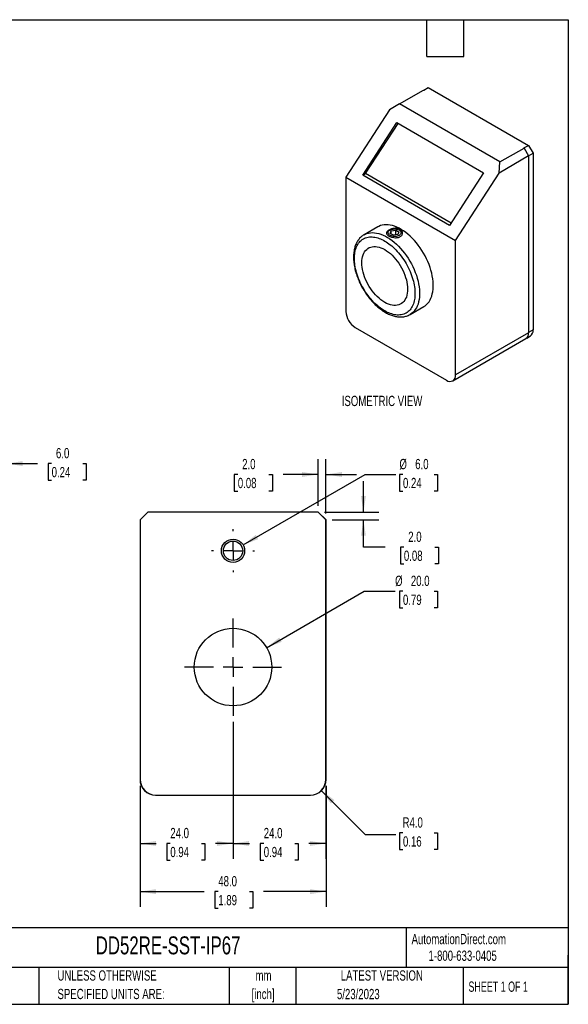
# Model space of a CAD drawing. Header units: millimetres. Extents: x 8 to 341, y 8 to 262.
# Tile 2 of 2: x 200 to 341, y 8 to 262. Entities that reach past the tile are written whole.
import ezdxf

# ---------------------------------------------------------------- set-up
doc = ezdxf.new("R2010")
doc.units = ezdxf.units.MM
doc.header["$LTSCALE"] = 1.25
doc.linetypes.add('CENTERX2', pattern=[20.32, 12.7, -2.54, 2.54, -2.54])
doc.layers.add('CENTER', color=40, linetype='CENTERX2')
doc.layers.add('DIMENSIONS', color=140, linetype='Continuous', lineweight=25)
doc.layers.add('TEXT', color=140, linetype='Continuous', lineweight=25)
doc.styles.add('SLDTEXTSTYLE0', font='TXT', dxfattribs={"width": 0.7})
doc.styles.add('SLDTEXTSTYLE1', font='TXT', dxfattribs={"width": 0.65})
doc.dimstyles.new('SLDDIMSTYLE0', dxfattribs={"dimtxt": 2.69751, "dimasz": 4.1275, "dimexe": 0, "dimexo": 0.0625, "dimgap": 0.674377, "dimtad": 0, "dimtih": 1, "dimtoh": 1, "dimrnd": 1e-09, "dimzin": 4, "dimdsep": 46, "dimtxsty": 'SLDTEXTSTYLE0', "dimsah": 1, "dimcen": 0.09, "dimadec": 0, "dimazin": 1, "dimtfac": 1, "dimtofl": 0, "dimtmove": 0, "dimatfit": 3, "dimfxl": 0, "dimfrac": 2, "dimtolj": 1, "dimtzin": 12, "dimarcsym": 0})
doc.dimstyles.new('SLDDIMSTYLE2', dxfattribs={"dimtxt": 2.69751, "dimasz": 4.1275, "dimexe": 0, "dimexo": 0.0625, "dimgap": 0.674377, "dimtad": 0, "dimtih": 1, "dimtoh": 1, "dimrnd": 1e-09, "dimzin": 4, "dimdsep": 46, "dimtxsty": 'SLDTEXTSTYLE0', "dimsah": 1, "dimcen": 0.09, "dimadec": 0, "dimazin": 1, "dimtfac": 1, "dimtmove": 0, "dimatfit": 0, "dimfxl": 0, "dimfrac": 2, "dimtolj": 1, "dimtzin": 12, "dimarcsym": 0})
doc.dimstyles.new('SLDDIMSTYLE4', dxfattribs={"dimtxt": 2.69751, "dimasz": 4.1275, "dimexe": 0, "dimexo": 0.0625, "dimgap": 0.674377, "dimtad": 0, "dimtih": 1, "dimtoh": 1, "dimrnd": 1e-09, "dimzin": 4, "dimdsep": 46, "dimtxsty": 'SLDTEXTSTYLE0', "dimsah": 1, "dimcen": 0, "dimadec": 0, "dimazin": 1, "dimtfac": 1, "dimtofl": 0, "dimtmove": 0, "dimatfit": 3, "dimfxl": 0, "dimfrac": 2, "dimtolj": 1, "dimtzin": 12, "dimarcsym": 0})
doc.dimstyles.new('SLDDIMSTYLE5', dxfattribs={"dimtxt": 2.69751, "dimasz": 4.1275, "dimexe": 0, "dimexo": 0.0625, "dimgap": 0.674377, "dimtad": 0, "dimtih": 1, "dimtoh": 1, "dimrnd": 1e-09, "dimzin": 4, "dimdsep": 46, "dimtxsty": 'SLDTEXTSTYLE0', "dimsah": 1, "dimcen": 0, "dimadec": 0, "dimazin": 1, "dimtfac": 1, "dimtofl": 0, "dimtmove": 0, "dimatfit": 3, "dimfxl": 0, "dimfrac": 2, "dimtolj": 1, "dimtzin": 12, "dimarcsym": 0})

# ---------------------------------------------------------------- blocks, each defined once
blk = doc.blocks.new('SW_NOTE_0')
at = {"layer": 'TEXT', "color": 0, "char_height": 2.646, "attachment_point": 2, "style": 'SLDTEXTSTYLE0'}
for s, insert in [('mm', (3.56, 3.41)), ('[inch]', (3.45, -1.37))]:
    blk.add_mtext(s, dxfattribs=dict(at, insert=insert))
blk = doc.blocks.new('SW_NOTE_0_1')
at = {"layer": 'TEXT', "color": 0, "char_height": 2.6458, "attachment_point": 1, "style": 'SLDTEXTSTYLE0'}
for s, insert in [('UNLESS OTHERWISE', (0, 3.41)), ('SPECIFIED UNITS ARE:', (0, -1.37))]:
    blk.add_mtext(s, dxfattribs=dict(at, insert=insert))
blk = doc.blocks.new('_D_9')
at = {"layer": 'DIMENSIONS'}
for p, q in [((190.42, 136.52), (190.42, 151.4)), ((196.42, 129.02), (196.42, 151.4)), ((190.42, 147.43), (182.49, 147.43)), ((196.42, 147.43), (204.34, 147.43)), ((208, 147.43), (207.09, 147.43)), ((207.09, 147.43), (207.09, 143.14)), ((216.01, 147.43), (216.92, 147.43)), ((216.92, 147.43), (216.92, 143.14)), ((207.09, 143.14), (208, 143.14)), ((216.92, 143.14), (216.01, 143.14))]:
    blk.add_line(p, q, dxfattribs=at)
for points in [[(190.42, 147.43), (186.3, 148.06), (186.3, 146.79)], [(196.42, 147.43), (200.55, 146.79), (200.55, 148.06)]]:
    blk.add_solid(points, dxfattribs=at)
at = {"layer": 'DIMENSIONS', "char_height": 2.646, "attachment_point": 1, "style": 'SLDTEXTSTYLE0'}
for s, insert in [('6.0', (209.12, 151.44)), ('0.24', (208, 146.55))]:
    blk.add_mtext(s, dxfattribs=dict(at, insert=insert))
blk = doc.blocks.new('_D_12')
at = {"layer": 'DIMENSIONS'}
for p, q in [((263.46, 99.93), (288.68, 114.49)), ((288.68, 114.49), (296.62, 114.49)), ((298.65, 114.49), (297.75, 114.49)), ((297.75, 114.49), (297.75, 110.2)), ((306.67, 114.49), (307.58, 114.49)), ((307.58, 114.49), (307.58, 110.2)), ((297.75, 110.2), (298.65, 110.2)), ((307.58, 110.2), (306.67, 110.2))]:
    blk.add_line(p, q, dxfattribs=at)
blk.add_solid([(263.46, 99.93), (267.36, 101.44), (266.72, 102.54)], dxfattribs=at)
at = {"layer": 'DIMENSIONS', "char_height": 2.646, "attachment_point": 1, "style": 'SLDTEXTSTYLE0'}
for s, insert in [('%%c', (296.62, 118.5)), ('20.0', (300.69, 118.5)), ('0.79', (298.65, 113.61))]:
    blk.add_mtext(s, dxfattribs=dict(at, insert=insert))
blk = doc.blocks.new('_D_13')
at = {"layer": 'DIMENSIONS'}
for p, q in [((257.4, 126.43), (288.91, 144.62)), ((288.91, 144.62), (296.84, 144.62)), ((298.65, 144.62), (297.75, 144.62)), ((297.75, 144.62), (297.75, 140.33)), ((306.67, 144.62), (307.58, 144.62)), ((307.58, 144.62), (307.58, 140.33)), ((297.75, 140.33), (298.65, 140.33)), ((307.58, 140.33), (306.67, 140.33))]:
    blk.add_line(p, q, dxfattribs=at)
blk.add_solid([(257.4, 126.43), (261.29, 127.94), (260.66, 129.04)], dxfattribs=at)
at = {"layer": 'DIMENSIONS', "char_height": 2.646, "attachment_point": 1, "style": 'SLDTEXTSTYLE0'}
for s, insert in [('%%c', (297.74, 148.63)), ('6.0', (301.81, 148.63)), ('0.24', (298.65, 143.74))]:
    blk.add_mtext(s, dxfattribs=dict(at, insert=insert))
blk = doc.blocks.new('_D_14')
at = {"layer": 'DIMENSIONS'}
for p, q in [((276.75, 136.52), (276.75, 148.59)), ((278.75, 134.52), (278.75, 148.59)), ((256.04, 144.62), (255.13, 144.62)), ((255.13, 144.62), (255.13, 140.33)), ((264.05, 144.62), (264.96, 144.62)), ((264.96, 144.62), (264.96, 140.33)), ((276.75, 144.62), (267.71, 144.62)), ((278.75, 144.62), (286.69, 144.62)), ((255.13, 140.33), (256.04, 140.33)), ((264.96, 140.33), (264.05, 140.33))]:
    blk.add_line(p, q, dxfattribs=at)
for points in [[(276.75, 144.62), (272.63, 145.25), (272.63, 143.98)], [(278.75, 144.62), (282.88, 143.98), (282.88, 145.25)]]:
    blk.add_solid(points, dxfattribs=at)
at = {"layer": 'DIMENSIONS', "char_height": 2.646, "attachment_point": 1, "style": 'SLDTEXTSTYLE0'}
for s, insert in [('2.0', (257.16, 148.63)), ('0.08', (256.04, 143.74))]:
    blk.add_mtext(s, dxfattribs=dict(at, insert=insert))
blk = doc.blocks.new('_D_15')
at = {"layer": 'DIMENSIONS'}
for p, q in [((288.45, 134.93), (288.45, 142.87)), ((278.39, 134.93), (292.42, 134.93)), ((280.34, 132.93), (292.42, 132.93)), ((288.45, 125.86), (288.45, 132.93)), ((294.03, 125.86), (288.45, 125.86)), ((298.89, 125.86), (297.98, 125.86)), ((297.98, 125.86), (297.98, 121.57)), ((306.91, 125.86), (307.81, 125.86)), ((307.81, 125.86), (307.81, 121.57)), ((297.98, 121.57), (298.89, 121.57)), ((307.81, 121.57), (306.91, 121.57))]:
    blk.add_line(p, q, dxfattribs=at)
for points in [[(288.45, 134.93), (289.09, 139.06), (287.82, 139.06)], [(288.45, 132.93), (287.82, 128.8), (289.09, 128.8)]]:
    blk.add_solid(points, dxfattribs=at)
at = {"layer": 'DIMENSIONS', "char_height": 2.646, "attachment_point": 1, "style": 'SLDTEXTSTYLE0'}
for s, insert in [('2.0', (300.01, 129.87)), ('0.08', (298.89, 124.98))]:
    blk.add_mtext(s, dxfattribs=dict(at, insert=insert))
blk = doc.blocks.new('_D_16')
at = {"layer": 'DIMENSIONS'}
for p, q in [((254.8, 80.8), (254.8, 45.46)), ((278.75, 64.34), (278.75, 45.46)), ((254.8, 49.43), (259.08, 49.43)), ((262.73, 49.43), (261.82, 49.43)), ((261.82, 49.43), (261.82, 45.14)), ((270.75, 49.43), (271.65, 49.43)), ((271.65, 49.43), (271.65, 45.14)), ((278.75, 49.43), (274.4, 49.43)), ((261.82, 45.14), (262.73, 45.14)), ((271.65, 45.14), (270.75, 45.14))]:
    blk.add_line(p, q, dxfattribs=at)
for points in [[(254.8, 49.43), (258.93, 48.79), (258.93, 50.06)], [(278.75, 49.43), (274.63, 50.06), (274.63, 48.79)]]:
    blk.add_solid(points, dxfattribs=at)
at = {"layer": 'DIMENSIONS', "char_height": 2.646, "attachment_point": 1, "style": 'SLDTEXTSTYLE0'}
for s, insert in [('24.0', (262.73, 53.44)), ('0.94', (262.73, 48.55))]:
    blk.add_mtext(s, dxfattribs=dict(at, insert=insert))
blk = doc.blocks.new('_D_17')
at = {"layer": 'DIMENSIONS'}
for p, q in [((254.8, 80.8), (254.8, 45.46)), ((230.8, 64.34), (230.8, 45.46)), ((230.8, 49.43), (234.96, 49.43)), ((238.62, 49.43), (237.71, 49.43)), ((237.71, 49.43), (237.71, 45.14)), ((246.64, 49.43), (247.54, 49.43)), ((247.54, 49.43), (247.54, 45.14)), ((254.8, 49.43), (250.29, 49.43)), ((237.71, 45.14), (238.62, 45.14)), ((247.54, 45.14), (246.64, 45.14))]:
    blk.add_line(p, q, dxfattribs=at)
for points in [[(230.8, 49.43), (234.93, 48.79), (234.93, 50.06)], [(254.8, 49.43), (250.68, 50.06), (250.68, 48.79)]]:
    blk.add_solid(points, dxfattribs=at)
at = {"layer": 'DIMENSIONS', "char_height": 2.646, "attachment_point": 1, "style": 'SLDTEXTSTYLE0'}
for s, insert in [('24.0', (238.62, 53.44)), ('0.94', (238.62, 48.55))]:
    blk.add_mtext(s, dxfattribs=dict(at, insert=insert))
blk = doc.blocks.new('_D_18')
at = {"layer": 'DIMENSIONS'}
for p, q in [((230.8, 64.34), (230.8, 33.04)), ((278.8, 64.34), (278.8, 33.04)), ((230.8, 37.01), (247.34, 37.01)), ((251, 37.01), (250.09, 37.01)), ((250.09, 37.01), (250.09, 32.72)), ((259.01, 37.01), (259.92, 37.01)), ((259.92, 37.01), (259.92, 32.72)), ((278.8, 37.01), (262.67, 37.01)), ((250.09, 32.72), (251, 32.72)), ((259.92, 32.72), (259.01, 32.72))]:
    blk.add_line(p, q, dxfattribs=at)
for points in [[(230.8, 37.01), (234.93, 36.37), (234.93, 37.64)], [(278.8, 37.01), (274.68, 37.64), (274.68, 36.37)]]:
    blk.add_solid(points, dxfattribs=at)
at = {"layer": 'DIMENSIONS', "char_height": 2.646, "attachment_point": 1, "style": 'SLDTEXTSTYLE0'}
for s, insert in [('48.0', (251, 41.02)), ('1.89', (251, 36.13))]:
    blk.add_mtext(s, dxfattribs=dict(at, insert=insert))
blk = doc.blocks.new('_D_19')
at = {"layer": 'DIMENSIONS'}
for p, q in [((277.58, 63.1), (288.91, 51.78)), ((288.91, 51.78), (296.84, 51.78)), ((298.65, 52.16), (297.75, 52.16)), ((297.75, 52.16), (297.75, 47.87)), ((306.67, 52.16), (307.58, 52.16)), ((307.58, 52.16), (307.58, 47.87)), ((297.75, 47.87), (298.65, 47.87)), ((307.58, 47.87), (306.67, 47.87))]:
    blk.add_line(p, q, dxfattribs=at)
blk.add_solid([(277.58, 63.1), (280.05, 59.73), (280.95, 60.63)], dxfattribs=at)
at = {"layer": 'DIMENSIONS', "char_height": 2.646, "attachment_point": 1, "style": 'SLDTEXTSTYLE0'}
for s, insert in [('R4.0', (298.55, 56.17)), ('0.16', (298.65, 51.28))]:
    blk.add_mtext(s, dxfattribs=dict(at, insert=insert))
blk = doc.blocks.new('SW_CENTERMARKSYMBOL_2')
at = {"layer": 'CENTER', "color": 0}
for p, q in [((0, 5.08), (0, 12.54)), ((-5.08, 0), (-12.54, 0)), ((0, 0), (-2.54, 0)), ((0, 0), (0, 2.54)), ((0, 0), (0, -2.54)), ((0, 0), (2.54, 0)), ((5.08, 0), (12.54, 0)), ((0, -5.08), (0, -12.54))]:
    blk.add_line(p, q, dxfattribs=at)
blk = doc.blocks.new('SW_CENTERMARKSYMBOL_3')
at = {"layer": 'CENTER', "color": 0}
for p, q in [((0, 5.08), (0, 5.54)), ((0, 0), (0, 2.54)), ((-5.08, 0), (-5.54, 0)), ((0, 0), (-2.54, 0)), ((0, 0), (0, -2.54)), ((0, 0), (2.54, 0)), ((5.08, 0), (5.54, 0)), ((0, -5.08), (0, -5.54))]:
    blk.add_line(p, q, dxfattribs=at)

msp = doc.modelspace()

# ---------------------------------------------------------------- linework, layer by layer
for p, q in [((303.994, 243.778), (305.172, 244.458)), ((305.172, 244.458), (331.041, 229.524)), ((297.749, 240.206), (303.964, 243.795)), ((303.964, 243.795), (303.994, 243.778)), ((297.749, 240.206), (295.166, 238.715)), ((323.676, 225.239), (297.749, 240.206)), ((295.166, 238.715), (283.93, 221.341)), ((288.28, 221.812), (297.058, 235.385)), ((288.983, 222.218), (297.379, 235.2)), ((297.058, 235.385), (319.45, 222.459)), ((323.676, 225.239), (329.892, 228.827)), ((329.862, 228.844), (331.041, 229.524)), ((329.862, 228.844), (329.892, 228.827)), ((329.892, 228.827), (331.07, 226.786)), ((331.041, 229.524), (332.219, 227.483)), ((331.07, 226.786), (323.45, 222.387)), ((331.055, 226.811), (332.219, 227.483)), ((331.07, 226.786), (331.07, 181.196)), ((332.219, 227.483), (332.219, 181.893)), ((323.45, 222.387), (323.676, 225.239)), ((283.93, 221.341), (312.214, 205.013)), ((283.93, 221.341), (283.93, 186.638)), ((288.28, 221.812), (288.983, 222.218)), ((310.672, 208.886), (288.28, 221.812)), ((311.054, 209.476), (288.983, 222.218)), ((319.45, 222.459), (310.672, 208.886)), ((312.214, 205.013), (323.45, 222.387)), ((292.135, 208.492), (288.599, 206.451)), ((288.599, 206.451), (288.624, 206.465)), ((295.296, 207.669), (295.007, 207.502)), ((295.319, 206.806), (295.63, 207.476)), ((296.169, 206.315), (295.319, 206.806)), ((295.63, 207.476), (296.792, 207.656)), ((295.63, 206.626), (295.63, 207.476)), ((297.331, 206.494), (296.169, 206.315)), ((296.792, 207.656), (297.643, 207.165)), ((296.792, 206.411), (296.792, 207.656)), ((297.331, 206.494), (297.643, 207.165)), ((297.954, 207.502), (297.665, 207.669)), ((312.214, 170.31), (312.214, 205.013)), ((300.473, 185.882), (304.009, 187.923)), ((286.287, 182.556), (309.857, 168.949)), ((331.07, 181.196), (312.214, 170.31)), ((330.586, 179.823), (331.529, 180.367)), ((332.219, 181.893), (331.07, 181.23)), ((311.523, 168.784), (330.38, 179.669)), ((232.803, 134.93), (230.803, 132.93)), ((232.853, 134.93), (230.853, 132.93)), ((232.853, 134.93), (232.803, 134.93)), ((276.753, 134.93), (232.853, 134.93)), ((278.753, 132.93), (276.753, 134.93)), ((276.803, 134.93), (276.753, 134.93)), ((278.803, 132.93), (276.803, 134.93)), ((230.803, 132.93), (230.803, 65.93)), ((230.853, 132.93), (230.853, 65.93)), ((278.753, 65.93), (278.753, 132.93)), ((278.803, 65.93), (278.803, 132.93)), ((234.853, 61.93), (274.753, 61.93))]:
    msp.add_line(p, q)
at = {"flags": 128}
for points in [[(304.009, 187.923), (304.357, 188.149), (304.726, 188.452), (305.064, 188.801), (305.368, 189.196), (305.637, 189.633), (305.87, 190.111), (306.067, 190.627), (306.225, 191.18), (306.344, 191.766), (306.424, 192.383), (306.464, 193.028), (306.464, 193.697), (306.424, 194.388), (306.344, 195.097), (306.225, 195.821), (306.067, 196.556), (305.87, 197.3), (305.637, 198.047), (305.368, 198.795), (305.064, 199.541), (304.726, 200.28), (304.357, 201.009), (303.958, 201.725), (303.531, 202.424), (303.077, 203.103), (302.6, 203.758), (302.102, 204.388), (301.584, 204.987), (301.049, 205.555), (300.501, 206.087), (299.94, 206.582), (299.371, 207.037), (298.796, 207.45), (298.217, 207.819), (297.637, 208.142), (297.06, 208.417), (296.487, 208.644), (295.922, 208.822), (295.367, 208.948), (294.825, 209.024), (294.298, 209.048), (293.79, 209.02), (293.302, 208.941), (292.836, 208.811), (292.396, 208.63), (292.135, 208.492)], [(288.624, 206.465), (288.86, 206.589), (289.301, 206.77), (289.766, 206.9), (290.254, 206.979), (290.763, 207.007), (291.289, 206.983), (291.831, 206.907), (292.386, 206.781), (292.951, 206.603), (293.524, 206.376), (294.102, 206.101), (294.681, 205.778), (295.26, 205.409), (295.835, 204.996), (296.405, 204.541), (296.965, 204.046), (297.514, 203.514), (298.048, 202.946), (298.566, 202.347), (299.065, 201.717), (299.542, 201.062), (299.995, 200.383), (300.422, 199.684), (300.821, 198.968), (301.191, 198.239), (301.528, 197.5), (301.832, 196.754), (302.102, 196.006), (302.335, 195.259), (302.531, 194.515), (302.689, 193.78), (302.808, 193.056), (302.888, 192.347), (302.928, 191.656), (302.928, 190.987), (302.888, 190.342), (302.808, 189.725), (302.689, 189.139), (302.531, 188.586), (302.335, 188.07), (302.102, 187.592), (301.832, 187.155), (301.528, 186.76), (301.191, 186.411), (300.821, 186.108), (300.473, 185.882)], [(295.297, 207.669), (295.534, 207.783), (295.804, 207.87), (296.097, 207.926), (296.403, 207.951), (296.712, 207.943), (297.013, 207.902), (297.296, 207.83), (297.551, 207.729), (297.769, 207.603), (297.944, 207.456), (298.069, 207.292), (298.139, 207.119), (298.154, 206.941), (298.111, 206.764), (298.013, 206.595), (297.862, 206.439), (297.665, 206.302), (297.427, 206.188), (297.157, 206.101), (296.864, 206.044), (296.558, 206.02), (296.249, 206.028), (295.949, 206.069), (295.666, 206.141), (295.411, 206.242), (295.192, 206.368), (295.018, 206.515), (294.893, 206.678), (294.822, 206.852), (294.808, 207.03), (294.851, 207.207), (294.949, 207.376), (295.099, 207.532), (295.297, 207.669)], [(288.054, 199.228), (288.075, 199.778), (288.135, 200.301), (288.235, 200.794), (288.374, 201.253), (288.551, 201.675), (288.765, 202.056), (289.014, 202.396), (289.297, 202.69), (289.612, 202.937), (289.956, 203.136), (290.328, 203.285), (290.724, 203.383), (291.142, 203.43), (291.58, 203.424), (292.034, 203.366), (292.5, 203.257), (292.977, 203.098), (293.46, 202.888), (293.947, 202.631), (294.434, 202.326), (294.917, 201.978), (295.393, 201.587), (295.86, 201.157), (296.314, 200.691), (296.752, 200.191), (297.17, 199.662), (297.566, 199.106), (297.938, 198.528), (298.282, 197.932), (298.597, 197.321), (298.88, 196.7), (299.129, 196.073), (299.343, 195.444), (299.52, 194.818), (299.659, 194.199), (299.759, 193.591), (299.819, 192.998), (299.84, 192.424), (299.819, 191.874), (299.759, 191.351), (299.659, 190.858), (299.52, 190.399), (299.343, 189.978), (299.129, 189.596), (298.88, 189.257), (298.597, 188.962), (298.282, 188.715), (297.938, 188.516), (297.566, 188.367), (297.17, 188.269), (296.752, 188.223), (296.314, 188.228), (295.86, 188.286), (295.393, 188.395), (294.917, 188.555), (294.434, 188.764), (293.947, 189.022), (293.46, 189.326), (292.977, 189.674), (292.5, 190.065), (292.034, 190.495), (291.58, 190.961), (291.142, 191.461), (290.724, 191.99), (290.328, 192.546), (289.956, 193.124), (289.612, 193.72), (289.297, 194.331), (289.014, 194.952), (288.765, 195.579), (288.551, 196.208), (288.374, 196.834), (288.235, 197.453), (288.135, 198.061), (288.075, 198.654), (288.054, 199.228)]]:
    msp.add_lwpolyline(points, dxfattribs=at)
for centre, radius in [((254.803, 124.93), 3), ((254.803, 124.93), 2.5), ((254.803, 94.93), 10)]:
    msp.add_circle(centre, radius)
for centre, radius, start, end in [((295.487, 206.494), 1.116, 115.45284, 164.51364), ((297.474, 206.499), 1.112, 13.17127, 64.42619), ((289.047, 186.871), 5.123, 182.60548, 237.39452), ((329.49, 180.991), 1.593, 303.93673, 7.37545), ((330.542, 181.732), 1.685, 305.84152, 5.47066), ((310.777, 170.077), 1.456, 230.79671, 9.21404), ((234.803, 65.93), 4, 180, 270), ((234.853, 65.93), 4, 180, 270), ((274.753, 65.93), 4, 270, 0), ((274.803, 65.93), 4, 270, 0)]:
    msp.add_arc(centre, radius, start, end)
for points, knots in [([(288.631, 206.461), (288.558, 206.421), (288.343, 206.303), (288.014, 206.058), (287.642, 205.727), (287.31, 205.357), (287.017, 204.959), (286.762, 204.538), (286.538, 204.085), (286.347, 203.601), (286.188, 203.088), (286.063, 202.549), (285.971, 201.987), (285.914, 201.404), (285.89, 200.802), (285.9, 200.185), (285.943, 199.554), (286.018, 198.913), (286.125, 198.264), (286.263, 197.609), (286.43, 196.953), (286.626, 196.298), (286.847, 195.651), (287.088, 195.021), (287.341, 194.425), (287.578, 193.914), (287.802, 193.464), (288.029, 193.029), (288.2, 192.726), (288.293, 192.562)], [0, 0, 0, 0, 0.0207396, 0.0608593, 0.1017666, 0.1436321, 0.1821043, 0.2209123, 0.2600376, 0.2994353, 0.3390435, 0.3787959, 0.4186306, 0.4584953, 0.4983484, 0.5381489, 0.5778747, 0.6175067, 0.6570237, 0.6963973, 0.7355834, 0.7745046, 0.813012, 0.8507797, 0.8869465, 0.9199022, 0.9433072, 0.9692348, 1, 1, 1, 1]), ([(286.139, 200.333), (286.139, 199.783), (286.229, 198.599), (286.648, 196.677), (287.373, 194.643), (288.387, 192.615), (289.635, 190.723), (291.035, 189.078), (292.49, 187.755), (293.947, 186.76), (295.404, 186.073), (296.859, 185.716), (298.258, 185.745), (299.507, 186.196), (300.521, 187.052), (301.246, 188.249), (301.665, 189.688), (301.798, 191.294), (301.665, 193.053), (301.246, 194.975), (300.521, 197.01), (299.507, 199.037), (298.258, 200.929), (296.859, 202.574), (295.404, 203.897), (293.947, 204.893), (292.49, 205.579), (291.035, 205.936), (289.635, 205.907), (288.387, 205.457), (287.373, 204.6), (286.648, 203.403), (286.229, 201.964), (286.139, 200.883), (286.139, 200.333)], [0, 0, 0, 0, 0.029129, 0.0600028, 0.0921602, 0.125, 0.1578398, 0.1899972, 0.220871, 0.25, 0.279129, 0.3100028, 0.3421602, 0.375, 0.4078398, 0.4399972, 0.470871, 0.5, 0.529129, 0.5600028, 0.5921602, 0.625, 0.6578398, 0.6899972, 0.720871, 0.75, 0.779129, 0.8100028, 0.8421602, 0.875, 0.9078398, 0.9399972, 0.970871, 1, 1, 1, 1]), ([(294.648, 206.401), (294.582, 206.466), (294.53, 206.532), (294.449, 206.666), (294.422, 206.735), (294.381, 206.94), (294.407, 207.079), (294.523, 207.28), (294.575, 207.346), (294.703, 207.475), (294.778, 207.536), (294.95, 207.654), (295.048, 207.711), (295.258, 207.815), (295.371, 207.863), (295.733, 207.992), (295.997, 208.056), (296.404, 208.109), (296.54, 208.119), (296.81, 208.124), (296.946, 208.118), (297.207, 208.09), (297.333, 208.067), (297.575, 208.004), (297.69, 207.964), (298.006, 207.822), (298.185, 207.693), (298.379, 207.47), (298.432, 207.389), (298.512, 207.223), (298.539, 207.137), (298.567, 206.961), (298.568, 206.872), (298.542, 206.696), (298.517, 206.61), (298.438, 206.442), (298.387, 206.362), (298.26, 206.212), (298.184, 206.141), (298.011, 206.014), (297.915, 205.959), (297.705, 205.862), (297.59, 205.821), (297.351, 205.757), (297.225, 205.734), (296.964, 205.704), (296.829, 205.697), (296.425, 205.702), (296.147, 205.738), (295.757, 205.829), (295.629, 205.866), (295.387, 205.951), (295.274, 205.998), (295.062, 206.102), (294.963, 206.158), (294.79, 206.275), (294.713, 206.337), (294.648, 206.401)], [0, 0, 0, 0, 0.03125, 0.03125, 0.0625, 0.0625, 0.125, 0.125, 0.15625, 0.15625, 0.1875, 0.1875, 0.21875, 0.21875, 0.25, 0.25, 0.3125, 0.3125, 0.34375, 0.34375, 0.375, 0.375, 0.40625, 0.40625, 0.4375, 0.4375, 0.5, 0.5, 0.53125, 0.53125, 0.5625, 0.5625, 0.59375, 0.59375, 0.625, 0.625, 0.65625, 0.65625, 0.6875, 0.6875, 0.71875, 0.71875, 0.75, 0.75, 0.78125, 0.78125, 0.8125, 0.8125, 0.875, 0.875, 0.90625, 0.90625, 0.9375, 0.9375, 0.96875, 0.96875, 1, 1, 1, 1]), ([(288.293, 192.562), (288.429, 192.334), (288.619, 192.012), (288.917, 191.55), (289.179, 191.161), (289.503, 190.709), (289.854, 190.247), (290.234, 189.778), (290.638, 189.313), (291.063, 188.858), (291.506, 188.417), (291.964, 187.994), (292.435, 187.593), (292.917, 187.217), (293.409, 186.868), (293.908, 186.548), (294.412, 186.26), (294.92, 186.005), (295.43, 185.784), (295.94, 185.599), (296.449, 185.452), (296.954, 185.343), (297.455, 185.275), (297.949, 185.247), (298.434, 185.261), (298.909, 185.318), (299.371, 185.418), (299.819, 185.564), (300.187, 185.72), (300.396, 185.843), (300.47, 185.887)], [0, 0, 0, 0, 0.0434535, 0.0610291, 0.0901821, 0.1203998, 0.1527622, 0.1864744, 0.2212174, 0.256738, 0.2928587, 0.32945, 0.3664168, 0.4036878, 0.4412094, 0.4789402, 0.5168481, 0.5549069, 0.5930902, 0.6313714, 0.6697274, 0.7081355, 0.7465751, 0.7850326, 0.8235083, 0.8620249, 0.9006359, 0.939431, 0.9785372, 1, 1, 1, 1])]:
    msp.add_open_spline(points, degree=3, knots=knots)
at = {"layer": 'TEXT'}
for p, q in [((7.937, 261.937), (341.312, 261.937)), ((304.8, 252.412), (304.8, 261.937)), ((314.325, 252.412), (314.325, 261.937)), ((341.312, 261.937), (341.312, 7.937)), ((304.8, 252.412), (314.325, 252.412)), ((341.312, 27.658), (7.937, 27.658)), ((299.469, 27.658), (299.469, 17.462)), ((341.312, 7.937), (341.312, 20.637)), ((341.312, 17.462), (7.937, 17.462)), ((204.725, 17.462), (204.725, 7.937)), ((253.78, 17.462), (253.78, 7.937)), ((271.015, 17.462), (271.015, 7.937)), ((314.186, 17.462), (314.186, 7.937)), ((7.937, 7.937), (341.312, 7.937))]:
    msp.add_line(p, q, dxfattribs=at)

# ---------------------------------------------------------------- block references
at = {"layer": 'CENTER'}
for name, p in [('SW_CENTERMARKSYMBOL_3', (254.803, 124.93)), ('SW_CENTERMARKSYMBOL_2', (254.803, 94.93))]:
    msp.add_blockref(name, p, dxfattribs=at)
at = {"layer": 'TEXT'}
for name, p in [('SW_NOTE_0_1', (209.51, 13.294)), ('SW_NOTE_0', (259.108, 13.291))]:
    msp.add_blockref(name, p, dxfattribs=at)

# ---------------------------------------------------------------- texts
for s, insert, char_height, attachment_point, style in [('ISOMETRIC VIEW', (282.857, 164.91), 2.64583, 1, 'SLDTEXTSTYLE0'), ('DD52RE-SST-IP67', (219.377, 25.455), 4.63021, 1, 'SLDTEXTSTYLE0'), ('AutomationDirect.com', (300.869, 26.096), 2.64583, 1, 'SLDTEXTSTYLE0'), ('1-800-633-0405', (305.239, 21.796), 2.64583, 1, 'SLDTEXTSTYLE0'), ('LATEST VERSION', (293.19, 16.705), 2.64583, 2, 'SLDTEXTSTYLE0'), ('SHEET 1 OF 1', (315.552, 13.814), 2.64583, 1, 'SLDTEXTSTYLE1'), ('5/23/2023', (287.127, 11.909), 2.6458, 2, 'SLDTEXTSTYLE0')]:
    msp.add_mtext(s, dxfattribs=dict(at, insert=insert, char_height=char_height, attachment_point=attachment_point, style=style))

# ---------------------------------------------------------------- dimensions: what is measured, and where the dimension line sits
at = {"layer": 'DIMENSIONS'}
for base, p1, p2, dimstyle, picture, middle in [((190.423, 147.43), (196.423, 127.43), (190.423, 134.93), 'SLDDIMSTYLE2', '_D_9', (212.006, 147.43)), ((278.753, 144.619), (276.753, 134.93), (278.753, 132.93), 'SLDDIMSTYLE2', '_D_14', (260.044, 144.619)), ((230.803, 49.43), (254.803, 82.39), (230.803, 65.93), 'SLDDIMSTYLE0', '_D_17', (242.628, 49.43)), ((278.753, 49.43), (254.803, 82.39), (278.753, 65.93), 'SLDDIMSTYLE0', '_D_16', (266.738, 49.43)), ((230.803, 37.007), (278.803, 65.93), (230.803, 65.93), 'SLDDIMSTYLE0', '_D_18', (255.006, 37.007))]:
    dim = msp.add_linear_dim(base=base, p1=p1, p2=p2, dimstyle=dimstyle, dxfattribs=at)
    dim.commit()
    dim.dimension.update_dxf_attribs({"geometry": picture, "text_midpoint": middle, "dimtype": 160})
for p1, p2, picture, middle in [((252.205, 123.43), (257.401, 126.43), '_D_13', (302.663, 144.619)), ((246.143, 89.93), (263.463, 99.93), '_D_12', (302.663, 114.489))]:
    dim = msp.add_diameter_dim_2p(p1=p1, p2=p2, dimstyle='SLDDIMSTYLE4', dxfattribs=at)
    dim.commit()
    dim.dimension.update_dxf_attribs({"geometry": picture, "text_midpoint": middle, "dimtype": 163})
dim = msp.add_linear_dim(base=(288.455, 132.93), p1=(276.803, 134.93), p2=(278.753, 132.93), angle=90, dimstyle='SLDDIMSTYLE2', dxfattribs=at)
dim.commit()
dim.dimension.update_dxf_attribs({"geometry": '_D_15', "text_midpoint": (288.455, 125.859), "dimtype": 160})
dim = msp.add_radius_dim(center=(274.753, 65.93), mpoint=(277.582, 63.101), dimstyle='SLDDIMSTYLE5', dxfattribs=at)
dim.commit()
dim.dimension.update_dxf_attribs({"geometry": '_D_19', "text_midpoint": (302.663, 51.777), "dimtype": 164})

doc.saveas('drawing.dxf')
